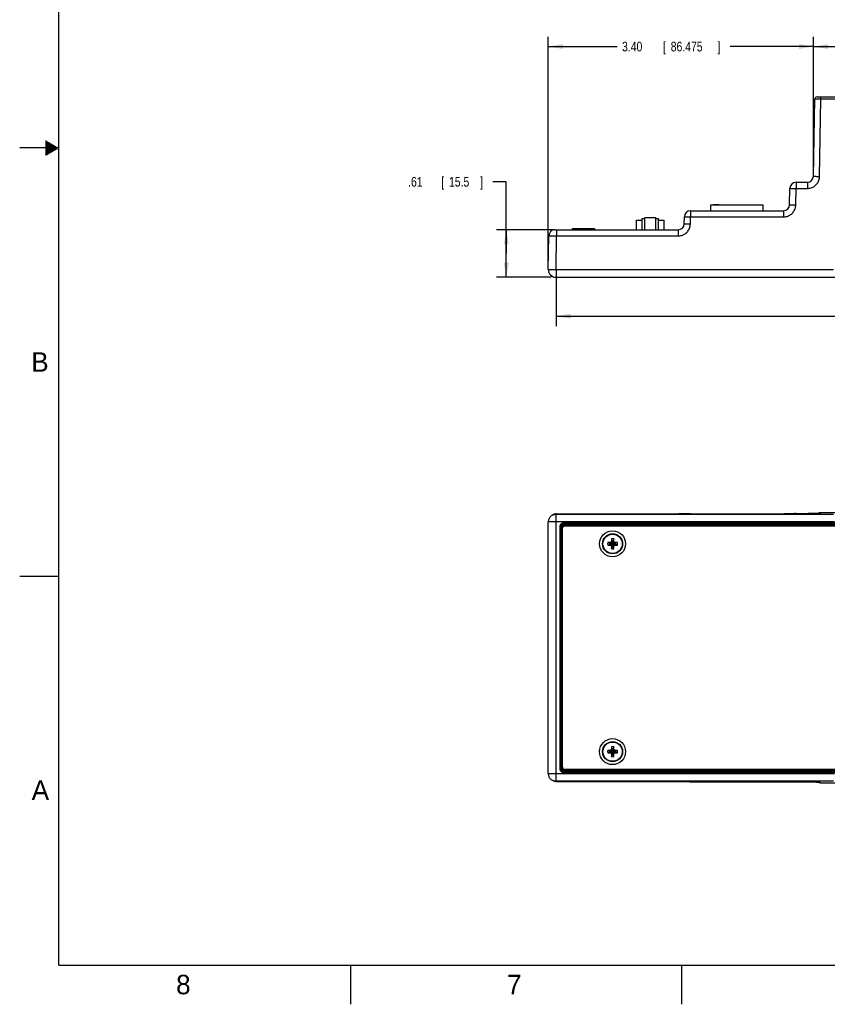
# Model space of a CAD drawing. Header units: inches. Extents: x 0 to 34, y 0 to 22.
# Tile 1 of 41: x 0 to 10.4, y 0 to 12.6. Entities that reach past the tile are written whole.
import ezdxf

# ---------------------------------------------------------------- set-up
doc = ezdxf.new("R2010")
doc.units = ezdxf.units.IN
doc.header["$LTSCALE"] = 1.87
doc.header["$MEASUREMENT"] = 0
doc.layers.get('0').update_dxf_attribs({"linetype": 'CONTINUOUS'})
doc.layers.add('DIMENSIONS', color=7, linetype='CONTINUOUS')
doc.styles.get("Standard").update_dxf_attribs({"font": 'txt', "width": 0.8})
doc.dimstyles.new('DIMSTYLE_1', dxfattribs={"dimtxt": 0.125, "dimasz": 0.1875, "dimexe": 0.18, "dimexo": 0.0625, "dimgap": 0.09, "dimtad": 0, "dimtih": 1, "dimtoh": 1, "dimdec": 3, "dimzin": 4, "dimdsep": 46, "dimtxsty": 'STANDARD', "dimblk": '_FILLED', "dimblk1": '_FILLED', "dimblk2": '_FILLED', "dimcen": 0.09, "dimadec": 0, "dimazin": 0, "dimtp": 0.01, "dimtm": 0.01, "dimtfac": 1, "dimtdec": 3, "dimtofl": 0, "dimtmove": 0, "dimatfit": 3, "dimldrblk": '_FILLED', "dimfxl": 1, "dimtolj": 1, "dimtzin": 4, "dimarcsym": 0})

# ---------------------------------------------------------------- blocks, each defined once
blk = doc.blocks.new('_FILLED')
at = {"color": 0, "linetype": 'BYBLOCK'}
blk.add_solid([(0, 0), (-1, 0.167), (-1, -0.167)], dxfattribs=at)
blk = doc.blocks.new('*D7')
at = {"layer": 'DIMENSIONS', "color": 2, "linetype": 'CONTINUOUS'}
for p, q in [((6.245, 10.565), (6.072, 10.565)), ((6.245, 9.644), (6.245, 10.565)), ((6.867, 9.949), (6.12, 9.949)), ((6.245, 9.949), (6.245, 9.644)), ((6.245, 9.339), (6.245, 9.644)), ((6.821, 9.339), (6.12, 9.339))]:
    blk.add_line(p, q, dxfattribs=at)
at = {"layer": 'DIMENSIONS', "color": 2, "linetype": 'CONTINUOUS', "xscale": 0.1875, "yscale": 0.1875, "zscale": 0.1875}
for p, rotation in [((6.245, 9.949), 90), ((6.245, 9.339), 270)]:
    blk.add_blockref('_FILLED', p, dxfattribs=dict(at, rotation=rotation))
at = {"layer": 'DIMENSIONS', "color": 2, "linetype": 'CONTINUOUS', "width": 0.8}
for s, p in [('.61', (4.985, 10.503)), ('[', (5.41, 10.503)), ('15.5', (5.51, 10.503)), (']', (5.91, 10.503))]:
    blk.add_text(s, height=0.125, dxfattribs=at).set_placement(p)
blk = doc.blocks.new('*D8')
at = {"layer": 'DIMENSIONS', "color": 2, "linetype": 'CONTINUOUS'}
for p, q in [((6.784, 9.503), (6.784, 12.428)), ((10.188, 10.699), (10.188, 12.428)), ((6.784, 12.303), (7.668, 12.303)), ((10.188, 12.303), (9.118, 12.303))]:
    blk.add_line(p, q, dxfattribs=at)
at = {"layer": 'DIMENSIONS', "color": 2, "linetype": 'CONTINUOUS', "xscale": 0.1875, "yscale": 0.1875, "zscale": 0.1875, "rotation": 180}
blk.add_blockref('_FILLED', (6.784, 12.303), dxfattribs=at)
at = {"layer": 'DIMENSIONS', "color": 2, "linetype": 'CONTINUOUS', "xscale": 0.1875, "yscale": 0.1875, "zscale": 0.1875}
blk.add_blockref('_FILLED', (10.188, 12.303), dxfattribs=at)
at = {"layer": 'DIMENSIONS', "color": 2, "linetype": 'CONTINUOUS', "width": 0.8}
for s, p in [('3.40', (7.731, 12.24)), ('[', (8.256, 12.24)), ('86.475', (8.356, 12.24)), (']', (8.956, 12.24))]:
    blk.add_text(s, height=0.125, dxfattribs=at).set_placement(p)
blk = doc.blocks.new('*D9')
at = {"layer": 'DIMENSIONS', "color": 2, "linetype": 'CONTINUOUS'}
for p, q in [((10.188, 10.699), (10.188, 12.428)), ((18.069, 10.03), (18.069, 12.428)), ((10.188, 12.303), (12.828, 12.303)), ((18.069, 12.303), (14.378, 12.303))]:
    blk.add_line(p, q, dxfattribs=at)
at = {"layer": 'DIMENSIONS', "color": 2, "linetype": 'CONTINUOUS', "xscale": 0.1875, "yscale": 0.1875, "zscale": 0.1875, "rotation": 180}
blk.add_blockref('_FILLED', (10.188, 12.303), dxfattribs=at)
at = {"layer": 'DIMENSIONS', "color": 2, "linetype": 'CONTINUOUS', "xscale": 0.1875, "yscale": 0.1875, "zscale": 0.1875}
blk.add_blockref('_FILLED', (18.069, 12.303), dxfattribs=at)
at = {"layer": 'DIMENSIONS', "color": 2, "linetype": 'CONTINUOUS', "width": 0.8}
for s, p in [('7.88', (12.891, 12.24)), ('[', (13.416, 12.24)), ('200.158', (13.516, 12.24)), (']', (14.216, 12.24))]:
    blk.add_text(s, height=0.125, dxfattribs=at).set_placement(p)
blk = doc.blocks.new('*D12')
at = {"layer": 'DIMENSIONS', "color": 2, "linetype": 'CONTINUOUS'}
for p, q in [((18.069, 9.905), (18.069, 8.713)), ((6.884, 9.376), (6.884, 8.713)), ((6.884, 8.838), (12.015, 8.838)), ((18.069, 8.838), (13.665, 8.838))]:
    blk.add_line(p, q, dxfattribs=at)
at = {"layer": 'DIMENSIONS', "color": 2, "linetype": 'CONTINUOUS', "xscale": 0.1875, "yscale": 0.1875, "zscale": 0.1875, "rotation": 180}
blk.add_blockref('_FILLED', (6.884, 8.838), dxfattribs=at)
at = {"layer": 'DIMENSIONS', "color": 2, "linetype": 'CONTINUOUS', "xscale": 0.1875, "yscale": 0.1875, "zscale": 0.1875}
blk.add_blockref('_FILLED', (18.069, 8.838), dxfattribs=at)
at = {"layer": 'DIMENSIONS', "color": 2, "linetype": 'CONTINUOUS', "width": 0.8}
for s, p in [('11.18', (12.077, 8.776)), ('[', (12.702, 8.776)), ('284.094', (12.802, 8.776)), (']', (13.502, 8.776))]:
    blk.add_text(s, height=0.125, dxfattribs=at).set_placement(p)

msp = doc.modelspace()

# ---------------------------------------------------------------- linework, layer by layer
at = {"color": 7, "linetype": 'CONTINUOUS'}
for p, q in [((10.2356, 11.6568), (18.0096, 11.6568)), ((10.2844, 11.6265), (10.2844, 11.6568)), ((10.1883, 10.6366), (10.2056, 11.6273)), ((10.267, 10.6346), (10.2844, 11.6265)), ((10.4651, 11.6265), (10.2844, 11.6265)), ((9.964, 10.5593), (9.964, 10.4798)), ((9.964, 10.5593), (10.1096, 10.5593)), ((10.1096, 10.5593), (10.1096, 10.4798)), ((9.8816, 10.2707), (9.8853, 10.4819)), ((9.9603, 10.2686), (9.964, 10.4798)), ((9.964, 10.4798), (10.1096, 10.4798)), ((8.8706, 10.1933), (8.8706, 10.2681)), ((8.8706, 10.2681), (9.5407, 10.2681)), ((8.9042, 10.2681), (8.9042, 10.2721)), ((8.9042, 10.2721), (8.9792, 10.2721)), ((8.9785, 10.2681), (8.9785, 10.2721)), ((8.9792, 10.2681), (8.9792, 10.2721)), ((9.5407, 10.1933), (9.5407, 10.2681)), ((8.6095, 10.1933), (8.6095, 10.1139)), ((8.6095, 10.1933), (9.8029, 10.1933)), ((9.8029, 10.1933), (9.8029, 10.1139)), ((7.916, 9.949), (7.916, 10.0738)), ((7.916, 10.0738), (7.9895, 10.0738)), ((7.9895, 9.949), (7.9895, 10.0938)), ((7.9895, 10.0938), (8.023, 10.0938)), ((8.023, 9.949), (8.023, 10.1078)), ((8.023, 10.1078), (8.166, 10.1078)), ((8.166, 9.949), (8.166, 10.1078)), ((8.166, 10.0938), (8.1995, 10.0938)), ((8.1995, 9.949), (8.1995, 10.0938)), ((8.1995, 10.0738), (8.273, 10.0738)), ((8.273, 9.949), (8.273, 10.0738)), ((8.5292, 10.0264), (8.5308, 10.116)), ((8.6079, 10.0243), (8.6095, 10.1139)), ((8.6095, 10.1139), (9.8029, 10.1139)), ((6.7838, 9.4405), (6.7913, 9.8716)), ((6.87, 9.949), (8.4505, 9.949)), ((6.8838, 9.4379), (6.8913, 9.8696)), ((6.8913, 9.949), (6.8913, 9.8696)), ((6.8913, 9.8696), (8.4505, 9.8696)), ((7.0932, 9.949), (7.0932, 9.965)), ((7.0932, 9.965), (7.3786, 9.965)), ((7.3786, 9.965), (7.3786, 9.949)), ((8.4505, 9.949), (8.4505, 9.8696)), ((6.8838, 9.4379), (6.8838, 9.3388)), ((6.8838, 9.4379), (10.4468, 9.4379)), ((6.8838, 9.3388), (17.9593, 9.3388)), ((6.839, 6.2849), (6.8466, 6.2887)), ((6.8466, 6.2887), (6.8466, 6.2887)), ((6.8838, 6.2955), (6.8913, 6.2992)), ((6.8838, 2.8652), (6.8838, 6.2955)), ((6.8838, 6.2955), (10.4468, 6.2955)), ((6.8913, 6.2992), (8.4505, 6.2992)), ((6.8913, 6.2992), (8.4592, 6.2992)), ((8.6079, 6.3006), (8.6095, 6.3014)), ((8.6095, 6.3014), (9.8029, 6.3014)), ((8.6095, 6.3014), (9.8116, 6.3014)), ((9.9603, 6.3027), (9.964, 6.3046)), ((9.964, 6.3046), (10.1096, 6.3046)), ((9.964, 6.3046), (10.1183, 6.3046)), ((10.2472, 6.3053), (10.2491, 6.3062)), ((10.267, 6.3059), (10.2844, 6.3146)), ((10.4651, 6.3146), (10.2844, 6.3146)), ((6.7838, 2.9652), (6.7838, 6.1955)), ((10.4593, 6.1955), (6.7838, 6.1955)), ((6.9322, 6.1346), (6.9322, 3.0261)), ((6.9472, 6.1346), (6.9322, 6.1346)), ((6.9472, 6.1346), (6.9472, 3.0261)), ((6.9472, 6.1346), (6.9481, 6.1336)), ((6.9481, 3.027), (6.9481, 6.1336)), ((6.9631, 6.1336), (6.9481, 6.1336)), ((6.9631, 3.027), (6.9631, 6.1336)), ((6.9676, 3.0471), (6.9676, 6.1143)), ((6.9772, 6.1646), (6.9772, 6.1796)), ((17.8883, 6.1796), (6.9772, 6.1796)), ((6.9772, 6.1646), (6.9781, 6.1636)), ((17.8883, 6.1646), (6.9772, 6.1646)), ((6.9781, 6.1486), (6.9781, 6.1636)), ((6.9781, 6.1636), (17.8874, 6.1636)), ((6.9781, 6.1486), (17.8874, 6.1486)), ((6.9976, 6.1443), (17.8674, 6.1443)), ((7.594, 5.9467), (7.5882, 5.9367)), ((7.6018, 5.9516), (7.5914, 5.9335)), ((7.594, 5.9778), (7.594, 5.9467)), ((7.594, 5.9778), (7.6018, 5.9532)), ((7.594, 5.9467), (7.6018, 5.9516)), ((7.6018, 5.9532), (7.6018, 5.9516)), ((7.6018, 5.8775), (7.6173, 5.9532)), ((7.6173, 5.8775), (7.6018, 5.9532)), ((7.6018, 5.879), (7.6173, 5.9516)), ((7.6173, 5.879), (7.6018, 5.9516)), ((7.6251, 5.9778), (7.6173, 5.9532)), ((7.6173, 5.9516), (7.6173, 5.9532)), ((7.6278, 5.9335), (7.6173, 5.9516)), ((7.6251, 5.9467), (7.6173, 5.9516)), ((7.6251, 5.9467), (7.6251, 5.9778)), ((7.6309, 5.9367), (7.6251, 5.9467)), ((7.5471, 5.9309), (7.5717, 5.9231)), ((7.5782, 5.9309), (7.5471, 5.9309)), ((7.5471, 5.8998), (7.5717, 5.9075)), ((7.5471, 5.8998), (7.5782, 5.8998)), ((7.5717, 5.9231), (7.6474, 5.9075)), ((7.5733, 5.9231), (7.5717, 5.9231)), ((7.5717, 5.9075), (7.6474, 5.9231)), ((7.5717, 5.9075), (7.5733, 5.9075)), ((7.5914, 5.9335), (7.5733, 5.9231)), ((7.5782, 5.9309), (7.5733, 5.9231)), ((7.5733, 5.9231), (7.6458, 5.9075)), ((7.5733, 5.9075), (7.6458, 5.9231)), ((7.5782, 5.8998), (7.5733, 5.9075)), ((7.5733, 5.9075), (7.5914, 5.8971)), ((7.5882, 5.9367), (7.5782, 5.9309)), ((7.5782, 5.8998), (7.5882, 5.894)), ((7.5882, 5.894), (7.6309, 5.9367)), ((7.6309, 5.894), (7.5882, 5.9367)), ((7.5882, 5.894), (7.594, 5.884)), ((7.5914, 5.8971), (7.6018, 5.879)), ((7.594, 5.884), (7.594, 5.8529)), ((7.594, 5.884), (7.6018, 5.879)), ((7.594, 5.8529), (7.6018, 5.8775)), ((7.6018, 5.879), (7.6018, 5.8775)), ((7.6173, 5.879), (7.6278, 5.8971)), ((7.6251, 5.884), (7.6173, 5.879)), ((7.6173, 5.8775), (7.6173, 5.879)), ((7.6251, 5.8529), (7.6173, 5.8775)), ((7.6251, 5.884), (7.6309, 5.894)), ((7.6251, 5.8529), (7.6251, 5.884)), ((7.6458, 5.9231), (7.6278, 5.9335)), ((7.6278, 5.8971), (7.6458, 5.9075)), ((7.6409, 5.9309), (7.6309, 5.9367)), ((7.6309, 5.894), (7.6409, 5.8998)), ((7.6409, 5.9309), (7.6458, 5.9231)), ((7.672, 5.9309), (7.6409, 5.9309)), ((7.6409, 5.8998), (7.6458, 5.9075)), ((7.6409, 5.8998), (7.672, 5.8998)), ((7.6474, 5.9231), (7.6458, 5.9231)), ((7.6458, 5.9075), (7.6474, 5.9075)), ((7.672, 5.9309), (7.6474, 5.9231)), ((7.672, 5.8998), (7.6474, 5.9075)), ((7.594, 3.3078), (7.594, 3.2767)), ((7.594, 3.3078), (7.6018, 3.2832)), ((7.6251, 3.3078), (7.6173, 3.2832)), ((7.6251, 3.2767), (7.6251, 3.3078)), ((7.5471, 3.2609), (7.5717, 3.2531)), ((7.5782, 3.2609), (7.5471, 3.2609)), ((7.5471, 3.2298), (7.5717, 3.2375)), ((7.5471, 3.2298), (7.5782, 3.2298)), ((7.5717, 3.2531), (7.6474, 3.2375)), ((7.5733, 3.2531), (7.5717, 3.2531)), ((7.5717, 3.2375), (7.6474, 3.2531)), ((7.5717, 3.2375), (7.5733, 3.2375)), ((7.5914, 3.2635), (7.5733, 3.2531)), ((7.5782, 3.2609), (7.5733, 3.2531)), ((7.5733, 3.2531), (7.6458, 3.2375)), ((7.5733, 3.2375), (7.6458, 3.2531)), ((7.5782, 3.2298), (7.5733, 3.2375)), ((7.5733, 3.2375), (7.5914, 3.2271)), ((7.5882, 3.2667), (7.5782, 3.2609)), ((7.5782, 3.2298), (7.5882, 3.224)), ((7.594, 3.2767), (7.5882, 3.2667)), ((7.5882, 3.2667), (7.6309, 3.224)), ((7.5882, 3.224), (7.6309, 3.2667)), ((7.5882, 3.224), (7.594, 3.214)), ((7.6018, 3.2816), (7.5914, 3.2635)), ((7.5914, 3.2271), (7.6018, 3.209)), ((7.594, 3.2767), (7.6018, 3.2816)), ((7.594, 3.214), (7.594, 3.1829)), ((7.594, 3.214), (7.6018, 3.209)), ((7.594, 3.1829), (7.6018, 3.2075)), ((7.6018, 3.2832), (7.6018, 3.2816)), ((7.6173, 3.2075), (7.6018, 3.2832)), ((7.6018, 3.2075), (7.6173, 3.2832)), ((7.6173, 3.209), (7.6018, 3.2816)), ((7.6018, 3.209), (7.6173, 3.2816)), ((7.6018, 3.209), (7.6018, 3.2075)), ((7.6173, 3.2816), (7.6173, 3.2832)), ((7.6278, 3.2635), (7.6173, 3.2816)), ((7.6251, 3.2767), (7.6173, 3.2816)), ((7.6173, 3.209), (7.6278, 3.2271)), ((7.6251, 3.214), (7.6173, 3.209)), ((7.6173, 3.2075), (7.6173, 3.209)), ((7.6251, 3.1829), (7.6173, 3.2075)), ((7.6309, 3.2667), (7.6251, 3.2767)), ((7.6251, 3.214), (7.6309, 3.224)), ((7.6251, 3.1829), (7.6251, 3.214)), ((7.6458, 3.2531), (7.6278, 3.2635)), ((7.6278, 3.2271), (7.6458, 3.2375)), ((7.6409, 3.2609), (7.6309, 3.2667)), ((7.6309, 3.224), (7.6409, 3.2298)), ((7.6409, 3.2609), (7.6458, 3.2531)), ((7.672, 3.2609), (7.6409, 3.2609)), ((7.6409, 3.2298), (7.6458, 3.2375)), ((7.6409, 3.2298), (7.672, 3.2298)), ((7.6474, 3.2531), (7.6458, 3.2531)), ((7.6458, 3.2375), (7.6474, 3.2375)), ((7.672, 3.2609), (7.6474, 3.2531)), ((7.672, 3.2298), (7.6474, 3.2375)), ((6.7838, 2.9652), (10.4593, 2.9652)), ((6.9472, 3.0261), (6.9322, 3.0261)), ((6.9472, 3.0261), (6.9481, 3.027)), ((6.9631, 3.027), (6.9481, 3.027)), ((6.9772, 2.9961), (6.9781, 2.997)), ((6.9772, 2.9961), (6.9772, 2.9811)), ((6.9772, 2.9961), (17.8883, 2.9961)), ((6.9772, 2.9811), (17.8883, 2.9811)), ((6.9781, 3.012), (6.9781, 2.997)), ((17.8874, 3.012), (6.9781, 3.012)), ((17.8874, 2.997), (6.9781, 2.997)), ((17.8674, 3.0171), (6.9976, 3.0171)), ((6.8466, 2.872), (6.839, 2.8757)), ((6.8614, 2.866), (6.8804, 2.862)), ((6.8804, 2.862), (6.8913, 2.8614)), ((6.8913, 2.8614), (6.8838, 2.8652)), ((10.4468, 2.8652), (6.8838, 2.8652)), ((8.6095, 2.8593), (8.6079, 2.8601)), ((9.964, 2.8561), (9.9603, 2.8579)), ((10.2491, 2.8544), (10.2472, 2.8554)), ((10.2844, 2.8461), (10.267, 2.8547)), ((10.2844, 2.8461), (10.4651, 2.8461))]:
    msp.add_line(p, q, dxfattribs=at)
at = {"color": 2, "linetype": 'CONTINUOUS'}
for p, q in [((0.3303, 11.09), (0.3441, 11.09)), ((0.3303, 11.08), (0.3614, 11.08)), ((0.3303, 11.07), (0.3788, 11.07)), ((0.3303, 11.06), (0.3961, 11.06)), ((0.3303, 11.05), (0.4134, 11.05)), ((0.3303, 11.04), (0.4307, 11.04)), ((0.3303, 11.03), (0.448, 11.03)), ((0.3303, 11.02), (0.4654, 11.02)), ((0.3303, 11.01), (0.4827, 11.01)), ((0.5, 11), (0, 11)), ((0.3303, 10.99), (0.4827, 10.99)), ((0.3303, 10.98), (0.4654, 10.98)), ((0.3303, 10.97), (0.448, 10.97)), ((0.3303, 10.96), (0.4307, 10.96)), ((0.3303, 10.95), (0.4134, 10.95)), ((0.3303, 10.94), (0.3961, 10.94)), ((0.3303, 10.93), (0.3788, 10.93)), ((0.3303, 10.92), (0.3614, 10.92)), ((0.3303, 10.91), (0.3441, 10.91)), ((0, 5.5), (0.5, 5.5)), ((4.25, 0), (4.25, 0.5)), ((8.5, 0), (8.5, 0.5))]:
    msp.add_line(p, q, dxfattribs=at)
at = {"color": 7, "linetype": 'CONTINUOUS', "const_width": 0.02}
for points in [[(0.5, 21.5), (0.5, 0.5)], [(0.5, 0.5), (33.5, 0.5)]]:
    msp.add_lwpolyline(points, dxfattribs=at)
at = {"color": 7, "linetype": 'CONTINUOUS'}
for points in [[(6.8913, 6.2992), (6.8797, 6.2986), (6.8609, 6.2945), (6.8466, 6.2887)], [(8.6017, 6.3003), (8.6017, 6.3003), (8.6013, 6.3003), (8.6005, 6.3002), (8.5993, 6.3002), (8.5978, 6.3001), (8.596, 6.3001), (8.5938, 6.3), (8.5912, 6.3), (8.5883, 6.2999), (8.585, 6.2999), (8.5813, 6.2998), (8.5774, 6.2998), (8.573, 6.2997), (8.5683, 6.2997), (8.5633, 6.2996), (8.5579, 6.2996), (8.5521, 6.2996), (8.546, 6.2995), (8.5396, 6.2995), (8.5328, 6.2994), (8.5257, 6.2994), (8.5183, 6.2994), (8.5106, 6.2993), (8.5026, 6.2993), (8.4944, 6.2993), (8.4859, 6.2993), (8.4772, 6.2993), (8.4683, 6.2992), (8.4592, 6.2992)], [(9.9541, 6.3024), (9.954, 6.3024), (9.9537, 6.3024), (9.9529, 6.3024), (9.9517, 6.3023), (9.9502, 6.3023), (9.9483, 6.3022), (9.9461, 6.3022), (9.9435, 6.3021), (9.9406, 6.3021), (9.9373, 6.302), (9.9337, 6.302), (9.9297, 6.3019), (9.9254, 6.3019), (9.9207, 6.3018), (9.9157, 6.3018), (9.9102, 6.3017), (9.9045, 6.3017), (9.8984, 6.3016), (9.892, 6.3016), (9.8852, 6.3016), (9.8781, 6.3015), (9.8707, 6.3015), (9.863, 6.3015), (9.855, 6.3014), (9.8467, 6.3014), (9.8382, 6.3014), (9.8295, 6.3014), (9.8206, 6.3014), (9.8116, 6.3014)], [(10.2608, 6.3056), (10.2608, 6.3056), (10.2604, 6.3056), (10.2596, 6.3055), (10.2584, 6.3055), (10.2569, 6.3055), (10.2551, 6.3054), (10.2529, 6.3054), (10.2503, 6.3053), (10.2473, 6.3053), (10.2441, 6.3052), (10.2404, 6.3052), (10.2365, 6.3051), (10.2321, 6.3051), (10.2274, 6.305), (10.2224, 6.305), (10.217, 6.3049), (10.2112, 6.3049), (10.2051, 6.3048), (10.1987, 6.3048), (10.1919, 6.3048), (10.1848, 6.3047), (10.1774, 6.3047), (10.1697, 6.3047), (10.1617, 6.3046), (10.1535, 6.3046), (10.145, 6.3046), (10.1363, 6.3046), (10.1274, 6.3046), (10.1183, 6.3046)], [(6.8913, 2.8614), (8.4608, 2.8614), (8.4702, 2.8614), (8.4794, 2.8614), (8.4884, 2.8614), (8.4971, 2.8614), (8.5055, 2.8613), (8.5137, 2.8613), (8.5215, 2.8613), (8.5291, 2.8612), (8.5362, 2.8612), (8.5431, 2.8612), (8.5495, 2.8611), (8.5556, 2.8611), (8.5614, 2.861), (8.5668, 2.861), (8.5717, 2.8609), (8.5764, 2.8609), (8.5806, 2.8608), (8.5845, 2.8608), (8.5879, 2.8607), (8.5911, 2.8607), (8.5938, 2.8606), (8.5961, 2.8605), (8.5981, 2.8605), (8.5997, 2.8605), (8.6008, 2.8604), (8.6015, 2.8604), (8.6016, 2.8604)], [(8.6095, 2.8593), (9.8131, 2.8593), (9.8225, 2.8593), (9.8317, 2.8593), (9.8407, 2.8592), (9.8494, 2.8592), (9.8579, 2.8592), (9.8661, 2.8592), (9.8739, 2.8591), (9.8814, 2.8591), (9.8886, 2.8591), (9.8954, 2.859), (9.9019, 2.859), (9.908, 2.8589), (9.9138, 2.8589), (9.9191, 2.8588), (9.9241, 2.8588), (9.9287, 2.8587), (9.933, 2.8587), (9.9368, 2.8586), (9.9403, 2.8586), (9.9434, 2.8585), (9.9462, 2.8585), (9.9485, 2.8584), (9.9505, 2.8584), (9.952, 2.8583), (9.9532, 2.8583), (9.9539, 2.8583), (9.954, 2.8582)], [(9.964, 2.8561), (10.1194, 2.8561), (10.1286, 2.8561), (10.1376, 2.8561), (10.1463, 2.8561), (10.1549, 2.856), (10.1632, 2.856), (10.1712, 2.856), (10.1789, 2.856), (10.1863, 2.8559), (10.1934, 2.8559), (10.2002, 2.8558), (10.2066, 2.8558), (10.2126, 2.8558), (10.2184, 2.8557), (10.2237, 2.8557), (10.2288, 2.8556), (10.2334, 2.8556), (10.2377, 2.8555), (10.2417, 2.8555), (10.2453, 2.8554), (10.2485, 2.8554), (10.2514, 2.8553), (10.2539, 2.8553), (10.256, 2.8552), (10.2578, 2.8552), (10.2592, 2.8551), (10.2602, 2.8551), (10.2607, 2.8551), (10.2608, 2.8551)]]:
    msp.add_lwpolyline(points, dxfattribs=at)
for centre, radius in [((7.6096, 5.9153), 0.167), ((7.6096, 5.9153), 0.129), ((7.6096, 5.9153), 0.124), ((7.6096, 3.2453), 0.167), ((7.6096, 3.2453), 0.129), ((7.6096, 3.2453), 0.124)]:
    msp.add_circle(centre, radius, dxfattribs=at)
for centre, radius, start, end in [((10.2356, 11.6268), 0.03, 90.00072, 179.00001), ((10.1096, 10.638), 0.0787, 269.99933, 359.00025), ((9.964, 10.4805), 0.0787, 90, 179), ((9.8029, 10.2721), 0.0787, 269.99974, 359.00067), ((8.6095, 10.1146), 0.0787, 90, 179), ((8.4505, 10.0277), 0.0787, 269.99974, 359.00067), ((6.87, 9.8703), 0.0787, 90.0001, 179), ((6.8838, 9.4388), 0.1, 179, 270), ((6.9976, 6.1143), 0.03, 89.99999, 179.99999), ((7.6096, 5.9153), 0.0644, 76.01958, 103.98042), ((7.6096, 5.9153), 0.0386, 78.38554, 101.61446), ((7.6096, 5.9153), 0.0644, 166.01958, 193.98042), ((7.6096, 5.9153), 0.0386, 168.38554, 191.61446), ((7.6096, 5.9153), 0.0644, 256.01958, 283.98042), ((7.6096, 5.9153), 0.0386, 258.38554, 281.61446), ((7.6096, 5.9153), 0.0386, 348.38554, 11.61446), ((7.6096, 5.9153), 0.0644, 346.01958, 13.98042), ((7.6096, 3.2453), 0.0644, 76.01958, 103.98042), ((7.6096, 3.2453), 0.0644, 166.01958, 193.98042), ((7.6096, 3.2453), 0.0386, 168.38554, 191.61446), ((7.6096, 3.2453), 0.0644, 256.01958, 283.98042), ((7.6096, 3.2453), 0.0386, 78.38554, 101.61446), ((7.6096, 3.2453), 0.0386, 258.38554, 281.61446), ((7.6096, 3.2453), 0.0386, 348.38554, 11.61446), ((7.6096, 3.2453), 0.0644, 346.01958, 13.98042), ((6.9976, 3.0471), 0.03, 179.99999, 269.99999)]:
    msp.add_arc(centre, radius, start, end, dxfattribs=at)
for points, knots in [([(10.2844, 11.6265), (10.2798, 11.6266), (10.2708, 11.6266), (10.2577, 11.6267), (10.2454, 11.6268), (10.2343, 11.6269), (10.2246, 11.627), (10.217, 11.6272), (10.2107, 11.6268), (10.2082, 11.6278), (10.2056, 11.6269), (10.2056, 11.6273)], [0, 0, 0, 0, 0.1736001, 0.3419673, 0.4999751, 0.6427745, 0.7660495, 0.8660333, 0.9397041, 0.9848089, 1, 1, 1, 1]), ([(10.1096, 10.4798), (10.1176, 10.4798), (10.1338, 10.4811), (10.1576, 10.4867), (10.1805, 10.496), (10.2016, 10.5087), (10.2204, 10.5245), (10.2365, 10.5431), (10.2497, 10.5639), (10.2594, 10.5866), (10.2654, 10.6104), (10.2669, 10.6265), (10.267, 10.6346)], [0, 0, 0, 0, 0.0982635, 0.1983564, 0.2992704, 0.4000001, 0.4999392, 0.5998572, 0.7005498, 0.8014654, 0.9016137, 1, 1, 1, 1]), ([(10.1883, 10.6366), (10.1883, 10.636), (10.1925, 10.6371), (10.1967, 10.6357), (10.2068, 10.6361), (10.2187, 10.6355), (10.2335, 10.6352), (10.2498, 10.6349), (10.2612, 10.6347), (10.267, 10.6346)], [0, 0, 0, 0, 0.0251452, 0.0991211, 0.2182594, 0.3765914, 0.5661788, 0.7775144, 1, 1, 1, 1]), ([(9.8853, 10.4819), (9.8853, 10.4814), (9.8885, 10.4822), (9.8917, 10.4811), (9.8995, 10.4814), (9.9089, 10.4809), (9.9208, 10.4807), (9.9342, 10.4804), (9.9488, 10.4801), (9.9589, 10.4799), (9.964, 10.4798)], [0, 0, 0, 0, 0.0190993, 0.0758222, 0.168151, 0.292468, 0.444062, 0.6170388, 0.8047666, 1, 1, 1, 1]), ([(9.8029, 10.1139), (9.8109, 10.1139), (9.8271, 10.1151), (9.8509, 10.1207), (9.8738, 10.1301), (9.8949, 10.1428), (9.9137, 10.1586), (9.9298, 10.1772), (9.9429, 10.1981), (9.9526, 10.2207), (9.9586, 10.2445), (9.9602, 10.2606), (9.9603, 10.2686)], [0, 0, 0, 0, 0.0983806, 0.1985244, 0.2994368, 0.4001275, 0.5000449, 0.5999846, 0.7007162, 0.8016335, 0.9017308, 1, 1, 1, 1]), ([(9.8816, 10.2707), (9.8816, 10.27), (9.8858, 10.2712), (9.89, 10.2697), (9.9, 10.2701), (9.9119, 10.2695), (9.9267, 10.2693), (9.9431, 10.2689), (9.9545, 10.2687), (9.9603, 10.2686)], [0, 0, 0, 0, 0.0251452, 0.0991211, 0.2182594, 0.3765914, 0.5661788, 0.7775144, 1, 1, 1, 1]), ([(8.4505, 9.8696), (8.4585, 9.8696), (8.4747, 9.8708), (8.4985, 9.8764), (8.5214, 9.8857), (8.5425, 9.8985), (8.5613, 9.9143), (8.5775, 9.9328), (8.5906, 9.9537), (8.6003, 9.9764), (8.6063, 10.0001), (8.6078, 10.0163), (8.6079, 10.0243)], [0, 0, 0, 0, 0.0983806, 0.1985244, 0.2994368, 0.4001275, 0.5000449, 0.5999846, 0.7007162, 0.8016335, 0.9017308, 1, 1, 1, 1]), ([(8.5292, 10.0264), (8.5292, 10.0257), (8.5334, 10.0269), (8.5376, 10.0254), (8.5477, 10.0258), (8.5596, 10.0252), (8.5744, 10.025), (8.5907, 10.0246), (8.6021, 10.0244), (8.6079, 10.0243)], [0, 0, 0, 0, 0.0251452, 0.0991211, 0.2182594, 0.3765914, 0.5661788, 0.7775144, 1, 1, 1, 1]), ([(8.5308, 10.116), (8.5308, 10.1155), (8.534, 10.1163), (8.5372, 10.1152), (8.545, 10.1155), (8.5544, 10.115), (8.5663, 10.1148), (8.5797, 10.1145), (8.5943, 10.1142), (8.6044, 10.114), (8.6095, 10.1139)], [0, 0, 0, 0, 0.0190993, 0.0758222, 0.168151, 0.292468, 0.444062, 0.6170388, 0.8047666, 1, 1, 1, 1]), ([(6.7913, 9.8716), (6.7913, 9.8711), (6.7945, 9.872), (6.7978, 9.8709), (6.8058, 9.8712), (6.8154, 9.8708), (6.8277, 9.8706), (6.8418, 9.8703), (6.8574, 9.8701), (6.8741, 9.8698), (6.8855, 9.8697), (6.8913, 9.8696)], [0, 0, 0, 0, 0.0152217, 0.0603375, 0.1340053, 0.2339867, 0.3572473, 0.5000377, 0.6580224, 0.8263922, 1, 1, 1, 1]), ([(6.7838, 9.4405), (6.7838, 9.4399), (6.7879, 9.441), (6.792, 9.4396), (6.802, 9.4399), (6.8139, 9.4393), (6.829, 9.439), (6.846, 9.4386), (6.8645, 9.4383), (6.8773, 9.438), (6.8838, 9.4379)], [0, 0, 0, 0, 0.0193088, 0.076294, 0.1688031, 0.2932791, 0.4449378, 0.6179075, 0.8055652, 1, 1, 1, 1]), ([(6.8391, 6.2849), (6.838, 6.2844), (6.8316, 6.2811), (6.821, 6.274), (6.8084, 6.262), (6.7981, 6.2481), (6.7902, 6.2322), (6.7851, 6.2148), (6.7838, 6.2024), (6.7838, 6.1958), (6.7838, 6.1955)], [0, 0, 0, 0, 0.0324521, 0.1948919, 0.3430651, 0.5027589, 0.6617295, 0.8215311, 0.9918926, 1, 1, 1, 1]), ([(6.8391, 6.2849), (6.8412, 6.286), (6.8437, 6.2871), (6.8463, 6.2882), (6.8467, 6.2883)], [0, 0, 0, 0, 0.855017, 1, 1, 1, 1]), ([(6.8466, 6.2887), (6.85, 6.2904), (6.8589, 6.2942), (6.8713, 6.2975), (6.8803, 6.2987), (6.8835, 6.2989)], [0, 0, 0, 0, 0.2973076, 0.7505618, 1, 1, 1, 1]), ([(6.8467, 6.2883), (6.8524, 6.2906), (6.8646, 6.2942), (6.8773, 6.2955), (6.8838, 6.2955)], [0, 0, 0, 0, 0.4850021, 1, 1, 1, 1]), ([(8.4683, 6.2992), (8.4704, 6.2992), (8.4749, 6.2992), (8.4794, 6.2993), (8.4818, 6.2993)], [0, 0, 0, 0, 0.4550725, 1, 1, 1, 1]), ([(8.4911, 6.2993), (8.4935, 6.2993), (8.4976, 6.2993), (8.5017, 6.2993), (8.5035, 6.2993)], [0, 0, 0, 0, 0.582423, 1, 1, 1, 1]), ([(8.5139, 6.2993), (8.5163, 6.2994), (8.5208, 6.2994), (8.5254, 6.2994), (8.5275, 6.2994)], [0, 0, 0, 0, 0.530427, 1, 1, 1, 1]), ([(8.5349, 6.2994), (8.5373, 6.2995), (8.5424, 6.2995), (8.5474, 6.2995), (8.5501, 6.2995)], [0, 0, 0, 0, 0.4816342, 1, 1, 1, 1]), ([(8.5532, 6.2996), (8.5557, 6.2996), (8.5637, 6.2996), (8.5759, 6.2997), (8.5888, 6.3), (8.5965, 6.3), (8.5997, 6.3002)], [0, 0, 0, 0, 0.1656591, 0.51035, 0.7916413, 1, 1, 1, 1]), ([(8.5997, 6.3002), (8.6017, 6.3003), (8.6044, 6.3006), (8.6073, 6.3002), (8.6079, 6.3006)], [0, 0, 0, 0, 0.7266844, 1, 1, 1, 1]), ([(9.8207, 6.3014), (9.8227, 6.3014), (9.8272, 6.3014), (9.8317, 6.3014), (9.8342, 6.3014)], [0, 0, 0, 0, 0.4550725, 1, 1, 1, 1]), ([(9.8434, 6.3014), (9.8458, 6.3014), (9.85, 6.3014), (9.8541, 6.3014), (9.8558, 6.3014)], [0, 0, 0, 0, 0.582423, 1, 1, 1, 1]), ([(9.8663, 6.3015), (9.8687, 6.3015), (9.8732, 6.3015), (9.8777, 6.3015), (9.8799, 6.3015)], [0, 0, 0, 0, 0.530427, 1, 1, 1, 1]), ([(9.8872, 6.3016), (9.8897, 6.3016), (9.8947, 6.3016), (9.8998, 6.3017), (9.9024, 6.3017)], [0, 0, 0, 0, 0.4816342, 1, 1, 1, 1]), ([(9.9055, 6.3017), (9.9081, 6.3017), (9.916, 6.3018), (9.9283, 6.3019), (9.9412, 6.3021), (9.9489, 6.3021), (9.9521, 6.3023)], [0, 0, 0, 0, 0.1656591, 0.51035, 0.7916413, 1, 1, 1, 1]), ([(9.9521, 6.3023), (9.954, 6.3024), (9.9567, 6.3027), (9.9596, 6.3024), (9.9603, 6.3027)], [0, 0, 0, 0, 0.7266844, 1, 1, 1, 1]), ([(10.1273, 6.3046), (10.1294, 6.3046), (10.1339, 6.3046), (10.1384, 6.3046), (10.1409, 6.3046)], [0, 0, 0, 0, 0.4573629, 1, 1, 1, 1]), ([(10.15, 6.3046), (10.1524, 6.3046), (10.1566, 6.3046), (10.1608, 6.3046), (10.1625, 6.3046)], [0, 0, 0, 0, 0.5888757, 1, 1, 1, 1]), ([(10.173, 6.3047), (10.1754, 6.3047), (10.1799, 6.3047), (10.1844, 6.3047), (10.1866, 6.3047)], [0, 0, 0, 0, 0.5280799, 1, 1, 1, 1]), ([(10.194, 6.3048), (10.1964, 6.3048), (10.2015, 6.3048), (10.2065, 6.3048), (10.2091, 6.3049)], [0, 0, 0, 0, 0.4794301, 1, 1, 1, 1]), ([(10.2123, 6.3049), (10.2149, 6.3049), (10.2228, 6.305), (10.235, 6.3051), (10.2447, 6.3053), (10.2491, 6.3053)], [0, 0, 0, 0, 0.2081096, 0.6441588, 1, 1, 1, 1]), ([(10.2588, 6.3055), (10.2608, 6.3056), (10.2635, 6.3059), (10.2664, 6.3056), (10.267, 6.3059)], [0, 0, 0, 0, 0.7265313, 1, 1, 1, 1]), ([(10.2844, 6.3146), (10.2798, 6.3146), (10.2734, 6.314), (10.2671, 6.3127), (10.2654, 6.3122)], [0, 0, 0, 0, 0.7159267, 1, 1, 1, 1]), ([(6.9772, 6.1796), (6.9752, 6.1796), (6.971, 6.1793), (6.9646, 6.1779), (6.9579, 6.1754), (6.9513, 6.1717), (6.9453, 6.1667), (6.9403, 6.1607), (6.9364, 6.1541), (6.9339, 6.1474), (6.9325, 6.1408), (6.9322, 6.1366), (6.9322, 6.1346)], [0, 0, 0, 0, 0.0846014, 0.1770688, 0.2786675, 0.386676, 0.4973717, 0.6082595, 0.7168457, 0.8199255, 0.9136196, 1, 1, 1, 1]), ([(6.9772, 6.1646), (6.9758, 6.1646), (6.9731, 6.1644), (6.9688, 6.1635), (6.9643, 6.1618), (6.9599, 6.1593), (6.9559, 6.156), (6.9526, 6.152), (6.95, 6.1476), (6.9483, 6.1431), (6.9474, 6.1388), (6.9472, 6.1359), (6.9472, 6.1346)], [0, 0, 0, 0, 0.0845541, 0.1770101, 0.2786118, 0.3866577, 0.4973958, 0.6083174, 0.7169169, 0.8199761, 0.9136418, 1, 1, 1, 1]), ([(6.9481, 6.1336), (6.9481, 6.1359), (6.9486, 6.1403), (6.9509, 6.1467), (6.9545, 6.1525), (6.9593, 6.1573), (6.965, 6.1609), (6.9714, 6.1631), (6.9759, 6.1636), (6.9781, 6.1636)], [0, 0, 0, 0, 0.1426432, 0.2854175, 0.4283846, 0.5712541, 0.7141494, 0.8571344, 1, 1, 1, 1]), ([(6.9631, 6.1336), (6.9631, 6.1347), (6.9634, 6.137), (6.9645, 6.1402), (6.9663, 6.143), (6.9687, 6.1454), (6.9716, 6.1472), (6.9748, 6.1484), (6.977, 6.1486), (6.9781, 6.1486)], [0, 0, 0, 0, 0.1427768, 0.2854523, 0.4282986, 0.5710854, 0.7139811, 0.8570997, 1, 1, 1, 1]), ([(6.7838, 2.9652), (6.7838, 2.9592), (6.7848, 2.9474), (6.7895, 2.9304), (6.7969, 2.9147), (6.8067, 2.9007), (6.8188, 2.8885), (6.8299, 2.8807), (6.8367, 2.8769), (6.8386, 2.876)], [0, 0, 0, 0, 0.1627972, 0.321824, 0.4781096, 0.632632, 0.7872479, 0.9439848, 1, 1, 1, 1]), ([(6.9322, 3.0261), (6.9322, 3.0241), (6.9325, 3.0199), (6.9338, 3.0135), (6.9363, 3.0068), (6.9401, 3.0002), (6.9451, 2.9942), (6.951, 2.9892), (6.9576, 2.9853), (6.9644, 2.9828), (6.9709, 2.9814), (6.9751, 2.9811), (6.9772, 2.9811)], [0, 0, 0, 0, 0.0846014, 0.1770688, 0.2786675, 0.386676, 0.4973717, 0.6082595, 0.7168457, 0.8199255, 0.9136196, 1, 1, 1, 1]), ([(6.9472, 3.0261), (6.9472, 3.0248), (6.9474, 3.022), (6.9483, 3.0177), (6.9499, 3.0132), (6.9524, 3.0088), (6.9558, 3.0048), (6.9597, 3.0015), (6.9641, 2.9989), (6.9686, 2.9972), (6.973, 2.9963), (6.9758, 2.9961), (6.9772, 2.9961)], [0, 0, 0, 0, 0.0845541, 0.1770101, 0.2786118, 0.3866577, 0.4973958, 0.6083174, 0.7169169, 0.8199761, 0.9136418, 1, 1, 1, 1]), ([(6.9781, 2.997), (6.9759, 2.997), (6.9714, 2.9975), (6.965, 2.9998), (6.9593, 3.0034), (6.9545, 3.0082), (6.9509, 3.0139), (6.9486, 3.0203), (6.9481, 3.0248), (6.9481, 3.027)], [0, 0, 0, 0, 0.1426432, 0.2854175, 0.4283846, 0.5712541, 0.7141494, 0.8571344, 1, 1, 1, 1]), ([(6.9781, 3.012), (6.977, 3.012), (6.9748, 3.0123), (6.9716, 3.0134), (6.9687, 3.0152), (6.9663, 3.0176), (6.9645, 3.0205), (6.9634, 3.0237), (6.9631, 3.0259), (6.9631, 3.027)], [0, 0, 0, 0, 0.1427768, 0.2854523, 0.4282986, 0.5710854, 0.7139811, 0.8570997, 1, 1, 1, 1]), ([(6.8838, 2.8652), (6.8772, 2.8652), (6.8641, 2.8665), (6.8493, 2.871), (6.8412, 2.8747), (6.839, 2.8757)], [0, 0, 0, 0, 0.4237383, 0.8474773, 1, 1, 1, 1]), ([(6.8614, 2.866), (6.86, 2.8664), (6.8549, 2.8682), (6.85, 2.8703), (6.8466, 2.872)], [0, 0, 0, 0, 0.2849162, 1, 1, 1, 1]), ([(6.8835, 2.8617), (6.8803, 2.862), (6.8728, 2.8629), (6.8655, 2.8647), (6.8614, 2.866)], [0, 0, 0, 0, 0.4270289, 1, 1, 1, 1]), ([(8.4811, 2.8614), (8.4789, 2.8614), (8.474, 2.8614), (8.4692, 2.8614), (8.4666, 2.8614)], [0, 0, 0, 0, 0.4565831, 1, 1, 1, 1]), ([(8.5039, 2.8613), (8.502, 2.8613), (8.4978, 2.8614), (8.4935, 2.8614), (8.4911, 2.8614)], [0, 0, 0, 0, 0.4389031, 1, 1, 1, 1]), ([(8.5275, 2.8612), (8.5253, 2.8613), (8.5211, 2.8613), (8.5168, 2.8613), (8.5146, 2.8613)], [0, 0, 0, 0, 0.4926733, 1, 1, 1, 1]), ([(8.5488, 2.8611), (8.5466, 2.8611), (8.5421, 2.8612), (8.5376, 2.8612), (8.5353, 2.8612)], [0, 0, 0, 0, 0.4884828, 1, 1, 1, 1]), ([(8.5997, 2.8605), (8.5965, 2.8607), (8.5888, 2.8606), (8.5759, 2.8609), (8.5632, 2.861), (8.5548, 2.8611), (8.5518, 2.8611)], [0, 0, 0, 0, 0.2022981, 0.4754074, 0.8100723, 1, 1, 1, 1]), ([(8.6079, 2.8601), (8.6073, 2.8604), (8.6044, 2.8601), (8.6017, 2.8604), (8.5997, 2.8605)], [0, 0, 0, 0, 0.2733151, 1, 1, 1, 1]), ([(9.8334, 2.8593), (9.8312, 2.8593), (9.8264, 2.8593), (9.8216, 2.8593), (9.819, 2.8593)], [0, 0, 0, 0, 0.4565831, 1, 1, 1, 1]), ([(9.8563, 2.8592), (9.8544, 2.8592), (9.8501, 2.8592), (9.8458, 2.8592), (9.8434, 2.8592)], [0, 0, 0, 0, 0.4389031, 1, 1, 1, 1]), ([(9.8798, 2.8591), (9.8777, 2.8591), (9.8734, 2.8591), (9.8691, 2.8592), (9.867, 2.8592)], [0, 0, 0, 0, 0.4926733, 1, 1, 1, 1]), ([(9.9012, 2.859), (9.899, 2.859), (9.8944, 2.859), (9.8899, 2.8591), (9.8876, 2.8591)], [0, 0, 0, 0, 0.4884828, 1, 1, 1, 1]), ([(9.9521, 2.8584), (9.9489, 2.8585), (9.9412, 2.8585), (9.9283, 2.8588), (9.9156, 2.8589), (9.9072, 2.8589), (9.9041, 2.859)], [0, 0, 0, 0, 0.2022981, 0.4754074, 0.8100723, 1, 1, 1, 1]), ([(9.9603, 2.8579), (9.9596, 2.8583), (9.9567, 2.858), (9.954, 2.8582), (9.9521, 2.8584)], [0, 0, 0, 0, 0.2733151, 1, 1, 1, 1]), ([(10.1407, 2.8561), (10.1383, 2.8561), (10.1334, 2.8561), (10.1286, 2.8561), (10.1261, 2.8561)], [0, 0, 0, 0, 0.4916722, 1, 1, 1, 1]), ([(10.1624, 2.856), (10.1607, 2.856), (10.1566, 2.856), (10.1524, 2.856), (10.15, 2.856)], [0, 0, 0, 0, 0.408635, 1, 1, 1, 1]), ([(10.1858, 2.8559), (10.1839, 2.8559), (10.1798, 2.856), (10.1756, 2.856), (10.1733, 2.856)], [0, 0, 0, 0, 0.4499939, 1, 1, 1, 1]), ([(10.2098, 2.8558), (10.2069, 2.8558), (10.2018, 2.8558), (10.1967, 2.8559), (10.1945, 2.8559)], [0, 0, 0, 0, 0.5566772, 1, 1, 1, 1]), ([(10.2492, 2.8554), (10.2448, 2.8554), (10.235, 2.8556), (10.223, 2.8557), (10.2153, 2.8557), (10.213, 2.8558)], [0, 0, 0, 0, 0.3639256, 0.8072791, 1, 1, 1, 1]), ([(10.267, 2.8547), (10.2664, 2.8551), (10.2635, 2.8548), (10.2608, 2.855), (10.2588, 2.8552)], [0, 0, 0, 0, 0.2734682, 1, 1, 1, 1]), ([(10.2654, 2.8484), (10.2671, 2.848), (10.2734, 2.8466), (10.2798, 2.8461), (10.2844, 2.8461)], [0, 0, 0, 0, 0.2840733, 1, 1, 1, 1])]:
    msp.add_open_spline(points, degree=3, knots=knots, dxfattribs=at)
for points in [[(6.8835, 6.2989), (6.8861, 6.2991), (6.8887, 6.2992), (6.8913, 6.2992)], [(8.4505, 6.2992), (8.4525, 6.2992), (8.4546, 6.2992), (8.4566, 6.2992)], [(8.4566, 6.2992), (8.4605, 6.2992), (8.4644, 6.2992), (8.4683, 6.2992)], [(8.4818, 6.2993), (8.4849, 6.2993), (8.488, 6.2993), (8.4911, 6.2993)], [(8.5035, 6.2993), (8.5069, 6.2993), (8.5104, 6.2993), (8.5139, 6.2993)], [(8.5275, 6.2994), (8.53, 6.2994), (8.5324, 6.2994), (8.5349, 6.2994)], [(8.5501, 6.2995), (8.5511, 6.2995), (8.5521, 6.2996), (8.5532, 6.2996)], [(8.5946, 6.2999), (8.5954, 6.3001), (8.5961, 6.3002), (8.5969, 6.3003)], [(8.5969, 6.3003), (8.6011, 6.301), (8.6053, 6.3014), (8.6095, 6.3014)], [(8.6079, 6.3013), (8.6042, 6.3013), (8.6005, 6.3009), (8.5969, 6.3003)], [(8.6017, 6.3003), (8.6038, 6.3005), (8.6059, 6.3006), (8.6079, 6.3006)], [(8.6095, 6.3014), (8.609, 6.3014), (8.6084, 6.3014), (8.6079, 6.3013)], [(9.8029, 6.3014), (9.8049, 6.3014), (9.8069, 6.3014), (9.809, 6.3014)], [(9.809, 6.3014), (9.8129, 6.3014), (9.8168, 6.3014), (9.8207, 6.3014)], [(9.8342, 6.3014), (9.8373, 6.3014), (9.8404, 6.3014), (9.8434, 6.3014)], [(9.8558, 6.3014), (9.8593, 6.3015), (9.8628, 6.3015), (9.8663, 6.3015)], [(9.8799, 6.3015), (9.8823, 6.3015), (9.8848, 6.3016), (9.8872, 6.3016)], [(9.9024, 6.3017), (9.9035, 6.3017), (9.9045, 6.3017), (9.9055, 6.3017)], [(9.9496, 6.3032), (9.9484, 6.303), (9.9471, 6.3027), (9.9459, 6.3025)], [(9.9459, 6.3025), (9.9468, 6.3027), (9.9477, 6.3029), (9.9486, 6.303)], [(9.9486, 6.303), (9.9488, 6.3031), (9.9489, 6.3031), (9.9491, 6.3031)], [(9.9491, 6.3031), (9.9507, 6.3034), (9.9523, 6.3037), (9.9539, 6.3039)], [(9.9539, 6.3039), (9.9525, 6.3037), (9.951, 6.3035), (9.9496, 6.3032)], [(9.9539, 6.3039), (9.9573, 6.3043), (9.9606, 6.3046), (9.964, 6.3046)], [(9.9602, 6.3045), (9.9581, 6.3044), (9.956, 6.3042), (9.9539, 6.3039)], [(9.9541, 6.3025), (9.9561, 6.3026), (9.9582, 6.3027), (9.9603, 6.3027)], [(9.964, 6.3046), (9.9627, 6.3046), (9.9614, 6.3045), (9.9602, 6.3045)], [(10.1096, 6.3046), (10.1116, 6.3046), (10.1136, 6.3046), (10.1156, 6.3046)], [(10.1156, 6.3046), (10.1195, 6.3046), (10.1234, 6.3046), (10.1273, 6.3046)], [(10.1409, 6.3046), (10.1439, 6.3046), (10.147, 6.3046), (10.15, 6.3046)], [(10.1625, 6.3046), (10.166, 6.3046), (10.1695, 6.3047), (10.173, 6.3047)], [(10.1866, 6.3047), (10.189, 6.3047), (10.1915, 6.3048), (10.194, 6.3048)], [(10.2091, 6.3049), (10.2102, 6.3049), (10.2112, 6.3049), (10.2123, 6.3049)], [(10.2574, 6.3098), (10.2546, 6.3088), (10.2518, 6.3076), (10.2491, 6.3062)], [(10.2491, 6.3053), (10.2523, 6.3053), (10.2556, 6.3053), (10.2588, 6.3055)], [(10.2654, 6.3122), (10.2627, 6.3116), (10.26, 6.3108), (10.2574, 6.3098)], [(10.2608, 6.3057), (10.2629, 6.3058), (10.265, 6.3059), (10.267, 6.3059)], [(6.8913, 2.8614), (6.8887, 2.8614), (6.8861, 2.8615), (6.8835, 2.8617)], [(8.4575, 2.8614), (8.4552, 2.8614), (8.4528, 2.8614), (8.4505, 2.8614)], [(8.4666, 2.8614), (8.4636, 2.8614), (8.4605, 2.8614), (8.4575, 2.8614)], [(8.4911, 2.8614), (8.4877, 2.8614), (8.4844, 2.8614), (8.4811, 2.8614)], [(8.5146, 2.8613), (8.511, 2.8613), (8.5075, 2.8613), (8.5039, 2.8613)], [(8.5353, 2.8612), (8.5327, 2.8612), (8.5301, 2.8612), (8.5275, 2.8612)], [(8.5518, 2.8611), (8.5508, 2.8611), (8.5498, 2.8611), (8.5488, 2.8611)], [(8.5946, 2.8607), (8.5954, 2.8606), (8.5961, 2.8604), (8.5969, 2.8603)], [(8.6016, 2.8597), (8.5996, 2.8599), (8.5976, 2.8602), (8.5957, 2.8605)], [(8.5969, 2.8603), (8.5984, 2.8601), (8.6, 2.8598), (8.6016, 2.8597)], [(8.6016, 2.8603), (8.6037, 2.8602), (8.6058, 2.8601), (8.6079, 2.8601)], [(8.6079, 2.8593), (8.6058, 2.8593), (8.6037, 2.8595), (8.6016, 2.8597)], [(8.6016, 2.8597), (8.6042, 2.8594), (8.6069, 2.8593), (8.6095, 2.8593)], [(8.6095, 2.8593), (8.609, 2.8593), (8.6084, 2.8593), (8.6079, 2.8593)], [(9.8099, 2.8593), (9.8075, 2.8593), (9.8052, 2.8593), (9.8029, 2.8593)], [(9.819, 2.8593), (9.8159, 2.8593), (9.8129, 2.8593), (9.8099, 2.8593)], [(9.8434, 2.8592), (9.8401, 2.8593), (9.8368, 2.8593), (9.8334, 2.8593)], [(9.867, 2.8592), (9.8634, 2.8592), (9.8599, 2.8592), (9.8563, 2.8592)], [(9.8876, 2.8591), (9.885, 2.8591), (9.8824, 2.8591), (9.8798, 2.8591)], [(9.9041, 2.859), (9.9031, 2.859), (9.9022, 2.859), (9.9012, 2.859)], [(9.9496, 2.8574), (9.9484, 2.8576), (9.9471, 2.8579), (9.9459, 2.8582)], [(9.9459, 2.8582), (9.9468, 2.858), (9.9477, 2.8578), (9.9486, 2.8576)], [(9.9486, 2.8576), (9.9488, 2.8576), (9.9489, 2.8575), (9.9491, 2.8575)], [(9.9491, 2.8575), (9.9507, 2.8572), (9.9522, 2.857), (9.9538, 2.8568)], [(9.9538, 2.8568), (9.9524, 2.8569), (9.951, 2.8572), (9.9496, 2.8574)], [(9.9602, 2.8562), (9.958, 2.8563), (9.9559, 2.8565), (9.9538, 2.8568)], [(9.9538, 2.8568), (9.9572, 2.8563), (9.9606, 2.8561), (9.964, 2.8561)], [(9.954, 2.8582), (9.9561, 2.858), (9.9582, 2.8579), (9.9603, 2.8579)], [(9.964, 2.8561), (9.9627, 2.8561), (9.9614, 2.8561), (9.9602, 2.8562)], [(10.1162, 2.8561), (10.114, 2.8561), (10.1118, 2.8561), (10.1096, 2.8561)], [(10.1261, 2.8561), (10.1228, 2.8561), (10.1195, 2.8561), (10.1162, 2.8561)], [(10.15, 2.856), (10.1469, 2.8561), (10.1438, 2.8561), (10.1407, 2.8561)], [(10.1733, 2.856), (10.1697, 2.856), (10.1661, 2.856), (10.1624, 2.856)], [(10.1945, 2.8559), (10.1916, 2.8559), (10.1887, 2.8559), (10.1858, 2.8559)], [(10.213, 2.8558), (10.2119, 2.8558), (10.2109, 2.8558), (10.2098, 2.8558)], [(10.2491, 2.8544), (10.2518, 2.8531), (10.2546, 2.8519), (10.2574, 2.8508)], [(10.2588, 2.8552), (10.2556, 2.8554), (10.2524, 2.8553), (10.2492, 2.8554)], [(10.2574, 2.8508), (10.26, 2.8499), (10.2627, 2.8491), (10.2654, 2.8484)], [(10.2608, 2.855), (10.2629, 2.8548), (10.265, 2.8547), (10.267, 2.8547)]]:
    msp.add_open_spline(points, degree=3, dxfattribs=at)

# ---------------------------------------------------------------- texts
at = {"color": 2, "linetype": 'CONTINUOUS'}
for s, p in [('B', (0.1484, 8.1257)), ('A', (0.1541, 2.6261)), ('8', (2.0074, 0.1291)), ('7', (6.2553, 0.1287))]:
    msp.add_text(s, height=0.25, dxfattribs=at).set_placement(p)

# ---------------------------------------------------------------- dimensions: what is measured, and where the dimension line sits
at = {"layer": 'DIMENSIONS', "color": 2, "linetype": 'CONTINUOUS'}
for base, p1, p2, picture, middle in [((10.18832, 12.30265), (6.78378, 9.50303), (10.18832, 10.69912), '*D8', (8.39302, 12.30265)), ((18.0686, 12.3026), (10.1883, 10.6991), (18.0686, 10.0303), '*D9', (13.6034, 12.3026))]:
    dim = msp.add_linear_dim(base=base, p1=p1, p2=p2, dimstyle='DIMSTYLE_1', dxfattribs=at)
    dim.commit()
    dim.dimension.update_dxf_attribs({"geometry": picture, "text_midpoint": middle, "dimtype": 160})
for base, p1, p2, angle, picture, middle in [((6.2445, 9.949), (6.8213, 9.3388), (6.8666, 9.949), 90, '*D7', (5.497, 10.5654)), ((6.8838, 8.8383), (18.0686, 9.9053), (6.8838, 9.3763), 180, '*D12', (12.8397, 8.8383))]:
    dim = msp.add_linear_dim(base=base, p1=p1, p2=p2, angle=angle, dimstyle='DIMSTYLE_1', dxfattribs=at)
    dim.commit()
    dim.dimension.update_dxf_attribs({"geometry": picture, "text_midpoint": middle, "dimtype": 160})

doc.saveas('drawing.dxf')
